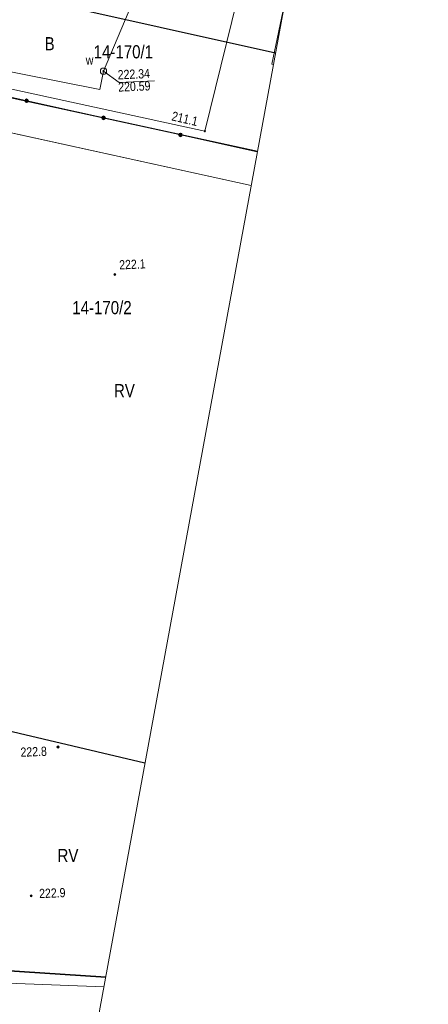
# Model space of a CAD drawing. Header units: metres. Extents: x 0 to 6601798, y -2700 to 5691112.
# Tile 13 of 60: x 6600057 to 6600096, y 5689083 to 5689176. Entities that reach past the tile are written whole.
import ezdxf
from ezdxf.enums import TextEntityAlignment as Align

# ---------------------------------------------------------------- set-up
doc = ezdxf.new("R2010")
doc.units = ezdxf.units.M
doc.header["$MEASUREMENT"] = 0
for name, color, linetype, lineweight in [('AS__Nowe_granice', 150, 'Continuous', 30), ('EGBB_L_0', 7, 'Continuous', 5), ('Kontury', 7, 'Continuous', 5), ('Numery_dzialek', 150, 'Continuous', 5), ('OTK_L_0', 7, 'Continuous', 5), ('OTO_L_0', 7, 'Continuous', 5), ('podzial_uzytki', 7, 'Continuous', 5), ('UEEOC_T_0', 7, 'Continuous', 5), ('UEEPON_L_0', 7, 'Continuous', 5), ('UWWOA_T_0', 7, 'Continuous', 5), ('UWWOA_T_5', 7, 'Continuous', 5), ('UWWOC_T_0', 7, 'Continuous', 5), ('UWWPM_L_0', 7, 'Continuous', 5), ('Uzytki', 7, 'Continuous', 5), ('WWRPP_T_0', 7, 'Continuous', 5)]:
    doc.layers.add(name, color=color, linetype=linetype, lineweight=lineweight)
doc.styles.add('STYL_ARIAL', font='ARIALN.TTF')

# ---------------------------------------------------------------- blocks, each defined once
blk = doc.blocks.new('801')
at = {"color": 0}
for radius in [1, 0.9, 0.8, 0.7, 0.6, 0.5, 0.4, 0.3, 0.2, 0.1]:
    blk.add_circle((0, 0), radius, dxfattribs=at)
blk = doc.blocks.new('UGE')
at = {"color": 7, "flags": 128}
blk.add_lwpolyline([(0, 0.625), (0.442, 0.442), (0.625, 0), (0.442, -0.442), (0, -0.625), (-0.442, -0.442), (-0.625, 0), (-0.442, 0.442), (0, 0.625)], dxfattribs=at)
blk = doc.blocks.new('506')
at = {"color": 0}
blk.add_circle((0, 0), 3, dxfattribs=at)
blk = doc.blocks.new('UGW')
at = {"color": 7, "flags": 128}
blk.add_lwpolyline([(0, 0.625), (0.442, 0.442), (0.625, 0), (0.442, -0.442), (0, -0.625), (-0.442, -0.442), (-0.625, 0), (-0.442, 0.442), (0, 0.625)], dxfattribs=at)

msp = doc.modelspace()

# ---------------------------------------------------------------- linework, layer by layer
at = {"color": 7, "linetype": 'Continuous', "lineweight": 0, "flags": 128}
msp.add_lwpolyline([(6599857.53, 5688500.73), (6599864.97, 5688504.3), (6599871.35, 5688509.54), (6599876.29, 5688516.16), (6599879.05, 5688522.33), (6600062.17, 5689071.37), (6600063.61, 5689077.56), (6600064.24, 5689082.18), (6600098.38, 5689267.84), (6600134.13, 5689466.61), (6600198.69, 5689777.13), (6600210.05, 5689827.78)], dxfattribs=at)
at = {"layer": 'AS__Nowe_granice', "linetype": 'Continuous', "flags": 128}
for points in [[(6600047.72, 5689180.77), (6600080.999, 5689173.319)], [(6600079.275, 5689163.945), (6600045.96, 5689171.16)], [(6600068.571, 5689105.731), (6600035.45, 5689113.54)], [(6600064.828, 5689085.379), (6600030.46, 5689087.61), (6600029.73, 5689082.04), (6600029.73, 5689082.04), (6600037.344, 5689082.019), (6600037.33, 5689082.02), (6600064.003, 5689080.444)], [(6600030.46, 5689087.61), (6600064.828, 5689085.379)]]:
    msp.add_lwpolyline(points, dxfattribs=at)
at = {"layer": 'EGBB_L_0', "color": 7, "linetype": 'Continuous', "flags": 128}
for points in [[(6600080.658, 5689172.252), (6600081.815, 5689177.837)], [(6600080.797, 5689172.223), (6600080.658, 5689172.252)]]:
    msp.add_lwpolyline(points, dxfattribs=at)
at = {"layer": 'Kontury', "color": 3, "linetype": 'Continuous', "flags": 128}
for points in [[(6600079.275, 5689163.943), (6600048.27, 5689170.66)], [(6600078.683, 5689160.721), (6600047.71, 5689167.504)], [(6600037.627, 5689087.145), (6600064.828, 5689085.379)]]:
    msp.add_lwpolyline(points, dxfattribs=at)
at = {"layer": 'OTK_L_0', "color": 7, "linetype": 'Continuous', "flags": 128}
msp.add_lwpolyline([(6600045.498, 5689085.168), (6600064.656, 5689084.44)], dxfattribs=at)
at = {"layer": 'OTO_L_0', "color": 7, "linetype": 'Continuous', "flags": 128}
msp.add_lwpolyline([(6600079.266, 5689163.897), (6600053.609, 5689169.592)], dxfattribs=at)
at = {"layer": 'OTO_L_0', "color": 7, "linetype": 'Continuous'}
for centre, radius in [((6600057.301, 5689168.772), 0.175), ((6600057.301, 5689168.772), 0.158), ((6600057.301, 5689168.772), 0.14), ((6600057.301, 5689168.772), 0.122), ((6600057.301, 5689168.772), 0.105), ((6600057.301, 5689168.772), 0.0875), ((6600057.301, 5689168.772), 0.07), ((6600057.301, 5689168.772), 0.0525), ((6600057.301, 5689168.772), 0.035), ((6600064.623, 5689167.147), 0.175), ((6600064.623, 5689167.147), 0.158), ((6600064.623, 5689167.147), 0.14), ((6600064.623, 5689167.147), 0.122), ((6600064.623, 5689167.147), 0.105), ((6600064.623, 5689167.147), 0.0875), ((6600064.623, 5689167.147), 0.07), ((6600064.623, 5689167.147), 0.0525), ((6600064.623, 5689167.147), 0.035), ((6600071.945, 5689165.522), 0.175), ((6600071.945, 5689165.522), 0.158), ((6600071.945, 5689165.522), 0.14), ((6600071.945, 5689165.522), 0.122), ((6600071.945, 5689165.522), 0.105), ((6600071.945, 5689165.522), 0.0875), ((6600071.945, 5689165.522), 0.07), ((6600071.945, 5689165.522), 0.0525), ((6600071.945, 5689165.522), 0.035)]:
    msp.add_circle(centre, radius, dxfattribs=at)
at = {"layer": 'UEEPON_L_0', "color": 1, "linetype": 'Continuous', "flags": 128}
for points in [[(6600078.354, 5689182.537), (6600074.269, 5689165.867)], [(6600074.269, 5689165.867), (6600053.953, 5689170.291)]]:
    msp.add_lwpolyline(points, dxfattribs=at)
at = {"layer": 'UWWOC_T_0', "color": 161, "linetype": 'Continuous', "flags": 128}
for points in [[(6600064.62, 5689171.589), (6600066.11, 5689170.515)], [(6600066.11, 5689170.515), (6600069.462, 5689170.655)]]:
    msp.add_lwpolyline(points, dxfattribs=at)
at = {"layer": 'UWWPM_L_0', "color": 161, "linetype": 'Continuous', "flags": 128}
for points in [[(6600064.62, 5689171.589), (6600073.067, 5689191.578)], [(6600049.508, 5689172.762), (6600064.273, 5689169.833)], [(6600064.273, 5689169.833), (6600064.62, 5689171.589)]]:
    msp.add_lwpolyline(points, dxfattribs=at)
at = {"layer": 'Uzytki', "color": 3, "linetype": 'Continuous', "flags": 128}
for points in [[(6600079.275, 5689163.943), (6600048.27, 5689170.66)], [(6600045.4, 5689168.01), (6600078.683, 5689160.721)]]:
    msp.add_lwpolyline(points, dxfattribs=at)

# ---------------------------------------------------------------- block references
at = {"layer": 'UEEOC_T_0', "color": 1, "linetype": 'Continuous', "xscale": 0.1, "yscale": 0.1, "zscale": 0.1, "rotation": 2.400689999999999}
msp.add_blockref('UGE', (6600074.269, 5689165.867), dxfattribs=at)
at = {"layer": 'UWWOA_T_5', "color": 7, "linetype": 'Continuous', "xscale": 0.1, "yscale": 0.1, "zscale": 0.1, "rotation": 2.400689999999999}
msp.add_blockref('506', (6600064.62, 5689171.589), dxfattribs=at)
at = {"layer": 'UWWOC_T_0', "color": 161, "linetype": 'Continuous', "xscale": 0.1, "yscale": 0.1, "zscale": 0.1, "rotation": 2.400689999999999}
msp.add_blockref('UGW', (6600064.62, 5689171.589), dxfattribs=at)
at = {"layer": 'WWRPP_T_0', "color": 7, "linetype": 'Continuous', "xscale": 0.1, "yscale": 0.1, "zscale": 0.1}
for p, rotation in [((6600065.702, 5689152.243), 2.406419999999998), ((6600060.286, 5689107.272), 2.41215), ((6600057.728, 5689093.108), 2.417879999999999)]:
    msp.add_blockref('801', p, dxfattribs=dict(at, rotation=rotation))

# ---------------------------------------------------------------- texts
at = {"layer": 'Numery_dzialek', "linetype": 'Continuous', "style": 'STYL_ARIAL'}
for s, p in [('14-170/1', (6600063.687, 5689172.433)), ('14-170/2', (6600061.648, 5689148.086))]:
    msp.add_text(s, height=1.25, dxfattribs=at).set_placement(p, align=Align.BOTTOM_LEFT)
at = {"layer": 'podzial_uzytki', "color": 3, "linetype": 'Continuous', "style": 'STYL_ARIAL'}
for s, p in [('B', (6600059.01, 5689173.2)), ('RV', (6600065.617, 5689140.186)), ('RV', (6600060.24, 5689095.941))]:
    msp.add_text(s, height=1.25, dxfattribs=at).set_placement(p, align=Align.BOTTOM_LEFT)
at = {"layer": 'UEEOC_T_0', "color": 1, "linetype": 'Continuous', "style": 'STYL_ARIAL'}
msp.add_text('211.1', height=0.875, rotation=347.1138, dxfattribs=at).set_placement((6600073.434, 5689166.101), align=Align.BOTTOM_RIGHT)
at = {"layer": 'UWWOA_T_0', "color": 7, "linetype": 'Continuous', "style": 'STYL_ARIAL'}
msp.add_text('w', height=0.875, rotation=2.4021, dxfattribs=at).set_placement((6600063.684, 5689171.957), align=Align.BOTTOM_RIGHT)
at = {"layer": 'UWWOC_T_0', "color": 161, "linetype": 'Continuous', "style": 'STYL_ARIAL'}
for s, p in [('222.34', (6600065.955, 5689171.679)), ('220.59', (6600066.004, 5689170.513))]:
    msp.add_text(s, height=0.875, rotation=2.4024, dxfattribs=at).set_placement(p, align=Align.TOP_LEFT)
at = {"layer": 'WWRPP_T_0', "color": 7, "linetype": 'Continuous', "style": 'STYL_ARIAL'}
for s, rotation, p in [('222.1', 2.4043, (6600066.144, 5689152.453)), ('222.8', 2.414, (6600056.743, 5689106.073)), ('222.9', 2.4169, (6600058.519, 5689092.622))]:
    msp.add_text(s, height=0.875, rotation=rotation, dxfattribs=at).set_placement(p, align=Align.BOTTOM_LEFT)

doc.saveas('drawing.dxf')
